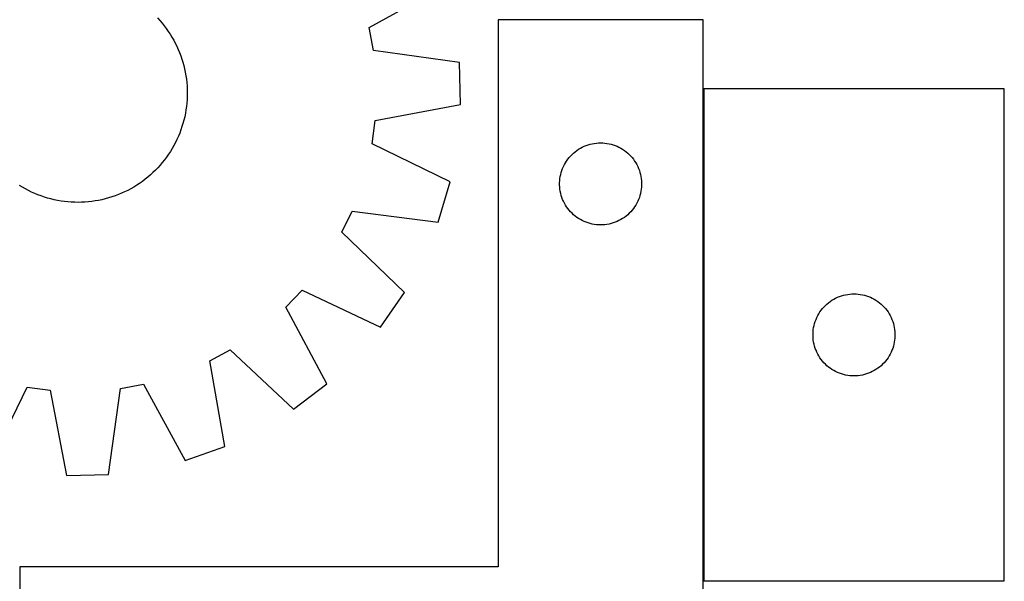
# Model space of a CAD drawing. Header units: millimetres. Extents: x 7 to 1493, y 7 to 2993.
# Tile 14 of 16: x 1133 to 1493, y 2399 to 2604. Entities that reach past the tile are written whole.
import ezdxf

# ---------------------------------------------------------------- set-up
doc = ezdxf.new("R2010")
doc.units = ezdxf.units.MM
doc.layers.add('COMMON', color=5, linetype='CONTINUOUS', true_color=0x0000ff)
doc.layers.add('CUT', color=7, linetype='CONTINUOUS', true_color=0x000000)

msp = doc.modelspace()

# ---------------------------------------------------------------- linework, layer by layer
at = {"layer": 'COMMON'}
msp.add_line((1383.297981, 2578.685117), (1383.297981, 2398.685117), dxfattribs=at)
at = {"layer": 'CUT'}
for p, q in [((1260.993626, 2601.121325), (1288.841328, 2616.401385)), ((1183.576913, 2604.56374), (1184.424029, 2603.635623)), ((1184.424029, 2603.635623), (1185.241574, 2602.681355)), ((1185.241574, 2602.681355), (1186.028742, 2601.701879)), ((1186.028742, 2601.701879), (1186.784755, 2600.69816)), ((1262.546979, 2592.68886), (1260.993626, 2601.121325)), ((1383.197981, 2603.884626), (1308.197981, 2603.884626)), ((1308.197981, 2603.884626), (1308.197981, 2403.884626)), ((1383.197981, 2303.884626), (1383.197981, 2603.884626)), ((1186.784755, 2600.69816), (1187.508867, 2599.67119)), ((1187.508867, 2599.67119), (1188.200364, 2598.621981)), ((1188.200364, 2598.621981), (1188.858564, 2597.55157)), ((1188.858564, 2597.55157), (1189.482816, 2596.461013)), ((1189.482816, 2596.461013), (1190.072505, 2595.351385)), ((1190.072505, 2595.351385), (1190.627049, 2594.223782)), ((1190.627049, 2594.223782), (1191.145901, 2593.079317)), ((1191.145901, 2593.079317), (1191.628547, 2591.919119)), ((1191.628547, 2591.919119), (1192.074513, 2590.744334)), ((1192.074513, 2590.744334), (1192.483358, 2589.55612)), ((1294.011508, 2588.334767), (1262.546979, 2592.68886)), ((1192.483358, 2589.55612), (1192.854679, 2588.35565)), ((1192.854679, 2588.35565), (1193.188109, 2587.144109)), ((1193.188109, 2587.144109), (1193.483319, 2585.922693)), ((1294.397491, 2572.953559), (1294.011508, 2588.334767)), ((1193.483319, 2585.922693), (1193.740017, 2584.692606)), ((1193.740017, 2584.692606), (1193.957951, 2583.455063)), ((1193.957951, 2583.455063), (1194.136905, 2582.211286)), ((1194.136905, 2582.211286), (1194.276703, 2580.962501)), ((1194.276703, 2580.962501), (1194.377206, 2579.709942)), ((1194.377206, 2579.709942), (1194.438317, 2578.454843)), ((1194.442154, 2575.941985), (1194.384878, 2574.686706)), ((1194.438317, 2578.454843), (1194.459973, 2577.198444)), ((1194.459973, 2577.198444), (1194.442154, 2575.941985)), ((1383.397982, 2578.685117), (1383.397982, 2398.685117)), ((1493.397982, 2578.685117), (1383.397982, 2578.685117)), ((1493.397982, 2398.685117), (1493.397982, 2578.685117)), ((1194.288201, 2573.433845), (1194.152218, 2572.184639)), ((1194.384878, 2574.686706), (1194.288201, 2573.433845)), ((1263.190954, 2567.026771), (1294.397491, 2572.953559)), ((1193.762911, 2569.702118), (1193.509971, 2568.471254)), ((1193.977063, 2570.940321), (1193.762911, 2569.702118)), ((1194.152218, 2572.184639), (1193.977063, 2570.940321)), ((1192.888765, 2566.036387), (1192.521113, 2564.834789)), ((1193.218493, 2567.248941), (1192.888765, 2566.036387)), ((1193.509971, 2568.471254), (1193.218493, 2567.248941)), ((1262.062505, 2558.527008), (1263.190954, 2567.026771)), ((1191.673524, 2562.46919), (1191.194423, 2561.307523)), ((1192.115899, 2563.645332), (1191.673524, 2562.46919)), ((1192.521113, 2564.834789), (1192.115899, 2563.645332)), ((1189.541676, 2557.920764), (1188.920757, 2556.828304)), ((1190.127973, 2559.032187), (1189.541676, 2557.920764)), ((1190.67907, 2560.161479), (1190.127973, 2559.032187)), ((1191.194423, 2561.307523), (1190.67907, 2560.161479)), ((1290.641563, 2544.662945), (1262.062505, 2558.527008)), ((1339.691172, 2557.62938), (1340.4067, 2557.920379)), ((1340.4067, 2557.920379), (1341.136258, 2558.174157)), ((1341.136258, 2558.174157), (1341.877914, 2558.390042)), ((1341.877914, 2558.390042), (1342.6297, 2558.567462)), ((1342.6297, 2558.567462), (1343.389622, 2558.705945)), ((1343.389622, 2558.705945), (1344.155666, 2558.805124)), ((1344.155666, 2558.805124), (1344.925799, 2558.864738)), ((1344.925799, 2558.864738), (1345.697981, 2558.884626)), ((1345.697981, 2558.884626), (1346.470162, 2558.864738)), ((1346.470162, 2558.864738), (1347.240296, 2558.805124)), ((1347.240296, 2558.805124), (1348.006339, 2558.705945)), ((1348.006339, 2558.705945), (1348.766262, 2558.567462)), ((1348.766262, 2558.567462), (1349.518048, 2558.390042)), ((1349.518048, 2558.390042), (1350.259703, 2558.174157)), ((1350.259703, 2558.174157), (1350.989262, 2557.920379)), ((1350.989262, 2557.920379), (1351.704789, 2557.62938)), ((1187.577541, 2554.704572), (1186.856569, 2553.675395)), ((1188.26583, 2555.755888), (1187.577541, 2554.704572)), ((1188.920757, 2556.828304), (1188.26583, 2555.755888)), ((1334.6897, 2554.073726), (1335.228818, 2554.626909)), ((1335.228818, 2554.626909), (1335.795699, 2555.151605)), ((1335.795699, 2555.151605), (1336.388839, 2555.646423)), ((1336.388839, 2555.646423), (1337.006664, 2556.110051)), ((1337.006664, 2556.110051), (1337.647538, 2556.54126)), ((1337.647538, 2556.54126), (1338.30976, 2556.938905)), ((1338.30976, 2556.938905), (1338.991574, 2557.301933)), ((1338.991574, 2557.301933), (1339.691172, 2557.62938)), ((1351.704789, 2557.62938), (1352.404388, 2557.301933)), ((1352.404388, 2557.301933), (1353.086202, 2556.938905)), ((1353.086202, 2556.938905), (1353.748424, 2556.54126)), ((1353.748424, 2556.54126), (1354.389297, 2556.110051)), ((1354.389297, 2556.110051), (1355.007123, 2555.646423)), ((1355.007123, 2555.646423), (1355.600263, 2555.151605)), ((1355.600263, 2555.151605), (1356.167143, 2554.626909)), ((1356.167143, 2554.626909), (1356.706261, 2554.073726)), ((1184.504826, 2550.730735), (1183.660549, 2549.800035)), ((1185.319453, 2551.687495), (1184.504826, 2550.730735)), ((1186.103625, 2552.669372), (1185.319453, 2551.687495)), ((1186.856569, 2553.675395), (1186.103625, 2552.669372)), ((1332.112447, 2550.243342), (1332.457799, 2550.934277)), ((1332.457799, 2550.934277), (1332.838261, 2551.606518)), ((1332.838261, 2551.606518), (1333.252826, 2552.258282)), ((1333.252826, 2552.258282), (1333.700392, 2552.88784)), ((1333.700392, 2552.88784), (1334.179774, 2553.493524)), ((1334.179774, 2553.493524), (1334.6897, 2554.073726)), ((1356.706261, 2554.073726), (1357.216187, 2553.493524)), ((1357.216187, 2553.493524), (1357.695569, 2552.88784)), ((1357.695569, 2552.88784), (1358.143136, 2552.258282)), ((1358.143136, 2552.258282), (1358.5577, 2551.606518)), ((1358.5577, 2551.606518), (1358.938163, 2550.934277)), ((1358.938163, 2550.934277), (1359.283515, 2550.243342)), ((1180.958287, 2547.173347), (1180.004019, 2546.355801)), ((1181.886403, 2548.020463), (1180.958287, 2547.173347)), ((1182.787454, 2548.896314), (1181.886403, 2548.020463)), ((1183.660549, 2549.800035), (1182.787454, 2548.896314)), ((1330.941012, 2546.573838), (1331.099015, 2547.329942)), ((1331.099015, 2547.329942), (1331.295733, 2548.076911)), ((1331.295733, 2548.076911), (1331.530642, 2548.812762)), ((1331.530642, 2548.812762), (1331.803121, 2549.535545)), ((1331.803121, 2549.535545), (1332.112447, 2550.243342)), ((1359.283515, 2550.243342), (1359.59284, 2549.535545)), ((1359.59284, 2549.535545), (1359.865319, 2548.812762)), ((1359.865319, 2548.812762), (1360.100229, 2548.076911)), ((1360.100229, 2548.076911), (1360.296946, 2547.329942)), ((1360.296946, 2547.329942), (1360.45495, 2546.573838)), ((1176.993854, 2544.088508), (1175.944645, 2543.397011)), ((1178.020824, 2544.812621), (1176.993854, 2544.088508)), ((1179.024543, 2545.568634), (1178.020824, 2544.812621)), ((1180.004019, 2546.355801), (1179.024543, 2545.568634)), ((1286.255599, 2529.915272), (1290.641563, 2544.662945)), ((1330.702954, 2544.270845), (1330.742718, 2545.042258)), ((1330.702954, 2543.498408), (1330.702954, 2544.270845)), ((1330.742718, 2542.726994), (1330.702954, 2543.498408)), ((1330.742718, 2545.042258), (1330.822141, 2545.810602)), ((1330.822141, 2545.810602), (1330.941012, 2546.573838)), ((1360.45495, 2546.573838), (1360.573821, 2545.810602)), ((1360.573821, 2545.810602), (1360.653244, 2545.042258)), ((1360.653244, 2545.042258), (1360.693008, 2544.270845)), ((1360.693008, 2543.498408), (1360.653244, 2542.726994)), ((1360.693008, 2544.270845), (1360.693008, 2543.498408)), ((1134.150968, 2542.676618), (1133.078552, 2543.331545)), ((1135.243427, 2542.0557), (1134.150968, 2542.676618)), ((1136.354851, 2541.469403), (1135.243427, 2542.0557)), ((1137.484142, 2540.918306), (1136.354851, 2541.469403)), ((1138.630187, 2540.402952), (1137.484142, 2540.918306)), ((1139.791853, 2539.923852), (1138.630187, 2540.402952)), ((1140.967996, 2539.481476), (1139.791853, 2539.923852)), ((1169.241783, 2539.968828), (1168.066998, 2539.522862)), ((1170.401981, 2540.451475), (1169.241783, 2539.968828)), ((1171.546446, 2540.970326), (1170.401981, 2540.451475)), ((1172.674049, 2541.52487), (1171.546446, 2540.970326)), ((1173.783676, 2542.114559), (1172.674049, 2541.52487)), ((1174.874234, 2542.738811), (1173.783676, 2542.114559)), ((1175.944645, 2543.397011), (1174.874234, 2542.738811)), ((1330.822141, 2541.958651), (1330.742718, 2542.726994)), ((1330.941012, 2541.195415), (1330.822141, 2541.958651)), ((1331.099015, 2540.43931), (1330.941012, 2541.195415)), ((1331.295733, 2539.692342), (1331.099015, 2540.43931)), ((1360.296946, 2540.43931), (1360.100229, 2539.692342)), ((1360.45495, 2541.195415), (1360.296946, 2540.43931)), ((1360.573821, 2541.958651), (1360.45495, 2541.195415)), ((1360.653244, 2542.726994), (1360.573821, 2541.958651)), ((1142.157453, 2539.076262), (1140.967996, 2539.481476)), ((1143.359051, 2538.70861), (1142.157453, 2539.076262)), ((1144.571605, 2538.378882), (1143.359051, 2538.70861)), ((1145.793917, 2538.087405), (1144.571605, 2538.378882)), ((1147.024782, 2537.834465), (1145.793917, 2538.087405)), ((1148.262985, 2537.620312), (1147.024782, 2537.834465)), ((1149.507303, 2537.445158), (1148.262985, 2537.620312)), ((1150.756509, 2537.309175), (1149.507303, 2537.445158)), ((1152.00937, 2537.212497), (1150.756509, 2537.309175)), ((1153.264649, 2537.155221), (1152.00937, 2537.212497)), ((1154.521108, 2537.137402), (1153.264649, 2537.155221)), ((1155.777507, 2537.159059), (1154.521108, 2537.137402)), ((1157.032605, 2537.220169), (1155.777507, 2537.159059)), ((1158.285165, 2537.320673), (1157.032605, 2537.220169)), ((1159.53395, 2537.46047), (1158.285165, 2537.320673)), ((1160.777727, 2537.639425), (1159.53395, 2537.46047)), ((1162.01527, 2537.857358), (1160.777727, 2537.639425)), ((1163.245356, 2538.114057), (1162.01527, 2537.857358)), ((1164.466773, 2538.409267), (1163.245356, 2538.114057)), ((1165.678314, 2538.742696), (1164.466773, 2538.409267)), ((1166.878784, 2539.114017), (1165.678314, 2538.742696)), ((1168.066998, 2539.522862), (1166.878784, 2539.114017)), ((1331.530642, 2538.956491), (1331.295733, 2539.692342)), ((1331.803121, 2538.233708), (1331.530642, 2538.956491)), ((1332.112447, 2537.52591), (1331.803121, 2538.233708)), ((1332.457799, 2536.834975), (1332.112447, 2537.52591)), ((1332.838261, 2536.162734), (1332.457799, 2536.834975)), ((1358.938163, 2536.834975), (1358.5577, 2536.162734)), ((1359.283515, 2537.52591), (1358.938163, 2536.834975)), ((1359.59284, 2538.233708), (1359.283515, 2537.52591)), ((1359.865319, 2538.956491), (1359.59284, 2538.233708)), ((1360.100229, 2539.692342), (1359.865319, 2538.956491)), ((1251.045151, 2526.186867), (1254.744941, 2533.921912)), ((1254.744941, 2533.921912), (1286.255599, 2529.915272)), ((1333.252826, 2535.51097), (1332.838261, 2536.162734)), ((1333.700392, 2534.881412), (1333.252826, 2535.51097)), ((1334.179774, 2534.275729), (1333.700392, 2534.881412)), ((1334.6897, 2533.695526), (1334.179774, 2534.275729)), ((1335.228818, 2533.142343), (1334.6897, 2533.695526)), ((1335.795699, 2532.617647), (1335.228818, 2533.142343)), ((1356.167143, 2533.142343), (1355.600263, 2532.617647)), ((1356.706261, 2533.695526), (1356.167143, 2533.142343)), ((1357.216187, 2534.275729), (1356.706261, 2533.695526)), ((1357.695569, 2534.881412), (1357.216187, 2534.275729)), ((1358.143136, 2535.51097), (1357.695569, 2534.881412)), ((1358.5577, 2536.162734), (1358.143136, 2535.51097)), ((1336.388839, 2532.122829), (1335.795699, 2532.617647)), ((1337.006664, 2531.659201), (1336.388839, 2532.122829)), ((1337.647538, 2531.227993), (1337.006664, 2531.659201)), ((1338.30976, 2530.830348), (1337.647538, 2531.227993)), ((1338.991574, 2530.46732), (1338.30976, 2530.830348)), ((1339.691172, 2530.139873), (1338.991574, 2530.46732)), ((1340.4067, 2529.848874), (1339.691172, 2530.139873)), ((1341.136258, 2529.595096), (1340.4067, 2529.848874)), ((1341.877914, 2529.37921), (1341.136258, 2529.595096)), ((1342.6297, 2529.201791), (1341.877914, 2529.37921)), ((1343.389622, 2529.063308), (1342.6297, 2529.201791)), ((1344.155666, 2528.964128), (1343.389622, 2529.063308)), ((1348.006339, 2529.063308), (1347.240296, 2528.964128)), ((1348.766262, 2529.201791), (1348.006339, 2529.063308)), ((1349.518048, 2529.37921), (1348.766262, 2529.201791)), ((1350.259703, 2529.595096), (1349.518048, 2529.37921)), ((1350.989262, 2529.848874), (1350.259703, 2529.595096)), ((1351.704789, 2530.139873), (1350.989262, 2529.848874)), ((1352.404388, 2530.46732), (1351.704789, 2530.139873)), ((1353.086202, 2530.830348), (1352.404388, 2530.46732)), ((1353.748424, 2531.227993), (1353.086202, 2530.830348)), ((1354.389297, 2531.659201), (1353.748424, 2531.227993)), ((1355.007123, 2532.122829), (1354.389297, 2531.659201)), ((1355.600263, 2532.617647), (1355.007123, 2532.122829)), ((1273.941219, 2504.169945), (1251.045151, 2526.186867)), ((1344.925799, 2528.904515), (1344.155666, 2528.964128)), ((1345.697981, 2528.884626), (1344.925799, 2528.904515)), ((1346.470162, 2528.904515), (1345.697981, 2528.884626)), ((1347.240296, 2528.964128), (1346.470162, 2528.904515)), ((1230.573371, 2498.834114), (1236.482341, 2505.047282)), ((1236.482341, 2505.047282), (1265.212638, 2491.499411)), ((1265.212638, 2491.499411), (1273.941219, 2504.169945)), ((1428.4957, 2499.952096), (1429.08884, 2500.446914)), ((1429.08884, 2500.446914), (1429.706665, 2500.910542)), ((1429.706665, 2500.910542), (1430.347539, 2501.34175)), ((1430.347539, 2501.34175), (1431.009761, 2501.739395)), ((1431.009761, 2501.739395), (1431.691575, 2502.102423)), ((1431.691575, 2502.102423), (1432.391173, 2502.42987)), ((1432.391173, 2502.42987), (1433.106701, 2502.720869)), ((1433.106701, 2502.720869), (1433.836259, 2502.974648)), ((1433.836259, 2502.974648), (1434.577915, 2503.190533)), ((1434.577915, 2503.190533), (1435.329701, 2503.367952)), ((1435.329701, 2503.367952), (1436.089623, 2503.506435)), ((1436.089623, 2503.506435), (1436.855667, 2503.605615)), ((1436.855667, 2503.605615), (1437.6258, 2503.665228)), ((1437.6258, 2503.665228), (1438.397982, 2503.685117)), ((1438.397982, 2503.685117), (1439.170163, 2503.665228)), ((1439.170163, 2503.665228), (1439.940297, 2503.605615)), ((1439.940297, 2503.605615), (1440.70634, 2503.506435)), ((1440.70634, 2503.506435), (1441.466263, 2503.367952)), ((1441.466263, 2503.367952), (1442.218049, 2503.190533)), ((1442.218049, 2503.190533), (1442.959704, 2502.974648)), ((1442.959704, 2502.974648), (1443.689263, 2502.720869)), ((1443.689263, 2502.720869), (1444.40479, 2502.42987)), ((1444.40479, 2502.42987), (1445.104389, 2502.102423)), ((1445.104389, 2502.102423), (1445.786203, 2501.739395)), ((1445.786203, 2501.739395), (1446.448425, 2501.34175)), ((1446.448425, 2501.34175), (1447.089298, 2500.910542)), ((1447.089298, 2500.910542), (1447.707124, 2500.446914)), ((1447.707124, 2500.446914), (1448.300264, 2499.952096)), ((1245.545223, 2470.819503), (1230.573371, 2498.834114)), ((1425.538262, 2496.407009), (1425.952827, 2497.058773)), ((1425.952827, 2497.058773), (1426.400393, 2497.688331)), ((1426.400393, 2497.688331), (1426.879775, 2498.294014)), ((1426.879775, 2498.294014), (1427.389701, 2498.874217)), ((1427.389701, 2498.874217), (1427.928819, 2499.4274)), ((1427.928819, 2499.4274), (1428.4957, 2499.952096)), ((1448.300264, 2499.952096), (1448.867144, 2499.4274)), ((1448.867144, 2499.4274), (1449.406262, 2498.874217)), ((1449.406262, 2498.874217), (1449.916188, 2498.294014)), ((1449.916188, 2498.294014), (1450.39557, 2497.688331)), ((1450.39557, 2497.688331), (1450.843137, 2497.058773)), ((1450.843137, 2497.058773), (1451.257701, 2496.407009)), ((1423.995734, 2492.877401), (1424.230643, 2493.613253)), ((1424.230643, 2493.613253), (1424.503122, 2494.336035)), ((1424.503122, 2494.336035), (1424.812448, 2495.043833)), ((1424.812448, 2495.043833), (1425.1578, 2495.734768)), ((1425.1578, 2495.734768), (1425.538262, 2496.407009)), ((1451.257701, 2496.407009), (1451.638164, 2495.734768)), ((1451.638164, 2495.734768), (1451.983516, 2495.043833)), ((1451.983516, 2495.043833), (1452.292841, 2494.336035)), ((1452.292841, 2494.336035), (1452.56532, 2493.613253)), ((1452.56532, 2493.613253), (1452.80023, 2492.877401)), ((1423.402955, 2489.071336), (1423.442719, 2489.842749)), ((1423.442719, 2489.842749), (1423.522142, 2490.611092)), ((1423.522142, 2490.611092), (1423.641013, 2491.374328)), ((1423.641013, 2491.374328), (1423.799016, 2492.130433)), ((1423.799016, 2492.130433), (1423.995734, 2492.877401)), ((1452.80023, 2492.877401), (1452.996947, 2492.130433)), ((1452.996947, 2492.130433), (1453.154951, 2491.374328)), ((1453.154951, 2491.374328), (1453.273822, 2490.611092)), ((1453.273822, 2490.611092), (1453.353245, 2489.842749)), ((1453.353245, 2489.842749), (1453.393009, 2489.071336)), ((1423.402955, 2488.298898), (1423.402955, 2489.071336)), ((1423.442719, 2487.527485), (1423.402955, 2488.298898)), ((1423.522142, 2486.759141), (1423.442719, 2487.527485)), ((1423.641013, 2485.995905), (1423.522142, 2486.759141)), ((1423.799016, 2485.239801), (1423.641013, 2485.995905)), ((1453.154951, 2485.995905), (1452.996947, 2485.239801)), ((1453.273822, 2486.759141), (1453.154951, 2485.995905)), ((1453.353245, 2487.527485), (1453.273822, 2486.759141)), ((1453.393009, 2488.298898), (1453.353245, 2487.527485)), ((1453.393009, 2489.071336), (1453.393009, 2488.298898)), ((1202.651086, 2479.146228), (1210.190825, 2483.22933)), ((1210.190825, 2483.22933), (1233.328439, 2461.466389)), ((1423.995734, 2484.492832), (1423.799016, 2485.239801)), ((1424.230643, 2483.756981), (1423.995734, 2484.492832)), ((1424.503122, 2483.034198), (1424.230643, 2483.756981)), ((1424.812448, 2482.326401), (1424.503122, 2483.034198)), ((1425.1578, 2481.635466), (1424.812448, 2482.326401)), ((1451.983516, 2482.326401), (1451.638164, 2481.635466)), ((1452.292841, 2483.034198), (1451.983516, 2482.326401)), ((1452.56532, 2483.756981), (1452.292841, 2483.034198)), ((1452.80023, 2484.492832), (1452.56532, 2483.756981)), ((1452.996947, 2485.239801), (1452.80023, 2484.492832)), ((1208.233172, 2447.876194), (1202.651086, 2479.146228)), ((1425.538262, 2480.963225), (1425.1578, 2481.635466)), ((1425.952827, 2480.311461), (1425.538262, 2480.963225)), ((1426.400393, 2479.681903), (1425.952827, 2480.311461)), ((1426.879775, 2479.076219), (1426.400393, 2479.681903)), ((1427.389701, 2478.496017), (1426.879775, 2479.076219)), ((1449.916188, 2479.076219), (1449.406262, 2478.496017)), ((1450.39557, 2479.681903), (1449.916188, 2479.076219)), ((1450.843137, 2480.311461), (1450.39557, 2479.681903)), ((1451.257701, 2480.963225), (1450.843137, 2480.311461)), ((1451.638164, 2481.635466), (1451.257701, 2480.963225)), ((1427.928819, 2477.942834), (1427.389701, 2478.496017)), ((1428.4957, 2477.418138), (1427.928819, 2477.942834)), ((1429.08884, 2476.92332), (1428.4957, 2477.418138)), ((1429.706665, 2476.459692), (1429.08884, 2476.92332)), ((1430.347539, 2476.028483), (1429.706665, 2476.459692)), ((1431.009761, 2475.630838), (1430.347539, 2476.028483)), ((1431.691575, 2475.267811), (1431.009761, 2475.630838)), ((1432.391173, 2474.940363), (1431.691575, 2475.267811)), ((1445.104389, 2475.267811), (1444.40479, 2474.940363)), ((1445.786203, 2475.630838), (1445.104389, 2475.267811)), ((1446.448425, 2476.028483), (1445.786203, 2475.630838)), ((1447.089298, 2476.459692), (1446.448425, 2476.028483)), ((1447.707124, 2476.92332), (1447.089298, 2476.459692)), ((1448.300264, 2477.418138), (1447.707124, 2476.92332)), ((1448.867144, 2477.942834), (1448.300264, 2477.418138)), ((1449.406262, 2478.496017), (1448.867144, 2477.942834)), ((1433.106701, 2474.649365), (1432.391173, 2474.940363)), ((1433.836259, 2474.395586), (1433.106701, 2474.649365)), ((1434.577915, 2474.179701), (1433.836259, 2474.395586)), ((1435.329701, 2474.002282), (1434.577915, 2474.179701)), ((1436.089623, 2473.863798), (1435.329701, 2474.002282)), ((1436.855667, 2473.764619), (1436.089623, 2473.863798)), ((1437.6258, 2473.705005), (1436.855667, 2473.764619)), ((1438.397982, 2473.685117), (1437.6258, 2473.705005)), ((1439.170163, 2473.705005), (1438.397982, 2473.685117)), ((1439.940297, 2473.764619), (1439.170163, 2473.705005)), ((1440.70634, 2473.863798), (1439.940297, 2473.764619)), ((1441.466263, 2474.002282), (1440.70634, 2473.863798)), ((1442.218049, 2474.179701), (1441.466263, 2474.002282)), ((1442.959704, 2474.395586), (1442.218049, 2474.179701)), ((1443.689263, 2474.649365), (1442.959704, 2474.395586)), ((1444.40479, 2474.940363), (1443.689263, 2474.649365)), ((1121.985609, 2440.955813), (1135.849672, 2469.53487)), ((1135.849672, 2469.53487), (1144.349435, 2468.406421)), ((1144.349435, 2468.406421), (1150.276223, 2437.199885)), ((1165.657431, 2437.585867), (1170.011524, 2469.050397)), ((1170.011524, 2469.050397), (1178.443989, 2470.60375)), ((1178.443989, 2470.60375), (1193.724049, 2442.756048)), ((1233.328439, 2461.466389), (1245.545223, 2470.819503)), ((1193.724049, 2442.756048), (1208.233172, 2447.876194)), ((1150.276223, 2437.199885), (1165.657431, 2437.585867)), ((1308.197981, 2403.884626), (1133.197981, 2403.884626)), ((1133.197981, 2403.884626), (1133.197981, 2303.884626)), ((1383.397982, 2398.685117), (1493.397982, 2398.685117))]:
    msp.add_line(p, q, dxfattribs=at)

doc.saveas('drawing.dxf')
